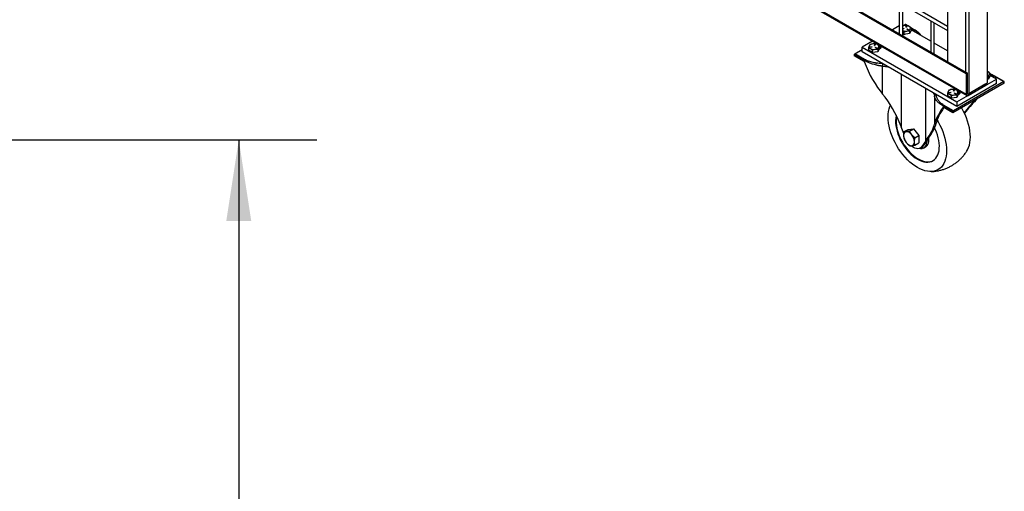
# Model space of a CAD drawing. Header units: inches. Extents: x 0.2 to 10.8, y 0.2 to 8.2.
# Tile 35 of 50: x 8.1 to 9.6, y 4.2 to 5. Entities that reach past the tile are written whole.
import ezdxf

# ---------------------------------------------------------------- set-up
doc = ezdxf.new("R2010")
doc.units = ezdxf.units.IN
doc.header["$MEASUREMENT"] = 0
doc.layers.add('DIMENSIONS', color=140, linetype='Continuous', lineweight=25)
doc.styles.add('SLDTEXTSTYLE0', font='TXT', dxfattribs={"width": 0.7})
doc.dimstyles.new('SLDDIMSTYLE0', dxfattribs={"dimtxt": 0.084961, "dimasz": 0.13, "dimexe": 0, "dimexo": 0.0625, "dimgap": 0.02124, "dimtad": 0, "dimtih": 1, "dimtoh": 1, "dimlfac": 24, "dimrnd": 1e-09, "dimzin": 12, "dimdsep": 46, "dimtxsty": 'SLDTEXTSTYLE0', "dimsah": 1, "dimcen": 0.09, "dimadec": 0, "dimazin": 3, "dimtfac": 1, "dimtofl": 0, "dimtmove": 0, "dimatfit": 3, "dimfxl": 0, "dimfrac": 2, "dimtolj": 1, "dimtzin": 12, "dimarcsym": 0})

# ---------------------------------------------------------------- blocks, each defined once
blk = doc.blocks.new('_D_6')
at = {"layer": 'DIMENSIONS'}
for p, q in [((7.969, 4.7898), (8.5419, 4.7898)), ((8.4169, 4.7898), (8.4169, 3.5527)), ((8.22, 3.3986), (8.1914, 3.3986)), ((8.1914, 3.3986), (8.1914, 3.2636)), ((8.6138, 3.3986), (8.6423, 3.3986)), ((8.6423, 3.3986), (8.6423, 3.2636)), ((8.1914, 3.2636), (8.22, 3.2636)), ((8.6423, 3.2636), (8.6138, 3.2636)), ((8.4169, 1.8263), (8.4169, 3.2446)), ((8.0732, 1.8263), (8.5419, 1.8263))]:
    blk.add_line(p, q, dxfattribs=at)
for points in [[(8.4169, 4.7898), (8.3969, 4.6598), (8.4369, 4.6598)], [(8.4169, 1.8263), (8.4369, 1.9563), (8.3969, 1.9563)]]:
    blk.add_solid(points, dxfattribs=at)
at = {"layer": 'DIMENSIONS', "char_height": 0.08333, "attachment_point": 1, "style": 'SLDTEXTSTYLE0'}
for s, insert in [('71.13', (8.2553, 3.5251)), ('1806.6', (8.22, 3.371))]:
    blk.add_mtext(s, dxfattribs=dict(at, insert=insert))

msp = doc.modelspace()

# ---------------------------------------------------------------- linework, layer by layer
for p, q in [((9.61338, 6.80143), (9.61338, 4.88037)), ((9.58473, 4.86383), (9.58473, 6.78489)), ((9.55025, 6.76498), (9.55025, 4.91473)), ((9.57891, 6.74843), (9.57891, 4.89818)), ((9.55025, 4.97116), (8.13154, 5.79016)), ((8.13154, 5.78356), (9.55025, 4.96456)), ((9.58, 4.89545), (8.09634, 5.75195)), ((8.09816, 5.753), (9.58182, 4.8965)), ((9.58, 4.86236), (8.09634, 5.71886)), ((8.09719, 5.71697), (9.58085, 4.86048)), ((9.47275, 5.0093), (9.47275, 4.95946)), ((9.47847, 4.95616), (9.47847, 5.006)), ((9.52326, 4.98014), (9.52326, 4.9303)), ((9.52898, 4.92701), (9.52898, 4.97684)), ((9.47275, 4.97203), (9.46187, 4.96575)), ((9.4805, 4.97216), (9.47847, 4.97333)), ((9.48103, 4.97231), (9.47847, 4.97158)), ((9.47847, 4.96739), (9.47974, 4.96758)), ((9.47986, 4.96732), (9.47847, 4.96711)), ((9.47847, 4.96405), (9.48071, 4.96235)), ((9.48071, 4.95837), (9.47847, 4.95966)), ((9.47855, 4.95962), (9.47855, 4.95704)), ((9.47974, 4.9673), (9.47974, 4.96758)), ((9.47989, 4.97251), (9.48226, 4.97387)), ((9.48071, 4.95837), (9.48071, 4.96235)), ((9.48943, 4.95972), (9.48071, 4.95837)), ((9.48226, 4.97387), (9.48481, 4.9724)), ((9.48557, 4.97234), (9.48282, 4.97393)), ((9.48369, 4.96986), (9.48438, 4.97134)), ((9.48369, 4.96979), (9.48369, 4.96986)), ((9.48438, 4.97105), (9.48376, 4.96973)), ((9.48483, 4.97127), (9.48414, 4.96979)), ((9.48438, 4.97134), (9.48438, 4.97105)), ((9.48714, 4.9654), (9.48526, 4.96649)), ((9.48559, 4.96668), (9.48747, 4.96559)), ((9.48559, 4.96639), (9.48559, 4.96668)), ((9.48736, 4.96537), (9.48559, 4.96639)), ((9.48747, 4.96559), (9.48747, 4.9654)), ((9.49176, 4.96475), (9.48943, 4.95972)), ((9.48943, 4.9637), (9.48943, 4.95972)), ((9.4986, 4.96482), (9.49157, 4.96888)), ((9.49176, 4.96873), (9.49176, 4.96475)), ((9.49176, 4.96839), (9.49804, 4.96476)), ((9.52326, 4.94747), (9.49176, 4.96566)), ((9.43018, 4.94746), (9.4136, 4.93788)), ((9.47847, 4.95795), (9.47855, 4.95801)), ((9.48276, 4.95868), (9.48146, 4.95793)), ((9.55025, 4.93189), (9.52898, 4.94417)), ((9.40176, 4.92741), (9.4136, 4.93424)), ((9.4136, 4.93059), (9.4136, 4.93788)), ((9.4136, 4.93788), (9.56512, 4.85041)), ((9.56512, 4.84312), (9.4136, 4.93059)), ((9.42383, 4.93688), (9.42383, 4.93289)), ((9.43021, 4.92921), (9.42383, 4.93289)), ((9.42667, 4.93803), (9.42924, 4.93843)), ((9.42667, 4.93777), (9.42667, 4.93803)), ((9.42936, 4.93816), (9.42679, 4.93777)), ((9.42924, 4.93815), (9.42924, 4.93843)), ((9.43021, 4.92921), (9.43021, 4.9332)), ((9.43892, 4.93056), (9.43021, 4.92921)), ((9.43318, 4.94071), (9.43387, 4.94219)), ((9.43318, 4.94064), (9.43318, 4.94071)), ((9.43387, 4.94189), (9.43326, 4.94057)), ((9.43432, 4.94212), (9.43364, 4.94064)), ((9.43387, 4.94219), (9.43387, 4.94189)), ((9.43663, 4.93625), (9.43475, 4.93733)), ((9.43508, 4.93752), (9.43696, 4.93644)), ((9.43508, 4.93723), (9.43508, 4.93752)), ((9.43685, 4.93621), (9.43508, 4.93723)), ((9.43696, 4.93644), (9.43696, 4.93625)), ((9.44125, 4.93559), (9.43892, 4.93056)), ((9.43892, 4.93454), (9.43892, 4.93056)), ((9.44201, 4.93516), (9.44071, 4.9344)), ((9.44125, 4.93957), (9.44125, 4.93559)), ((9.41676, 4.91693), (9.40097, 4.92604)), ((9.40097, 4.92604), (9.40097, 4.92403)), ((9.41676, 4.91492), (9.40097, 4.92403)), ((9.41755, 4.91829), (9.40176, 4.92741)), ((9.41676, 4.91492), (9.41676, 4.91693)), ((9.44633, 4.86286), (9.44633, 4.9076)), ((9.58182, 4.8965), (9.58, 4.89545)), ((9.58182, 4.86341), (9.58182, 4.8965)), ((9.61484, 4.89825), (9.61338, 4.89883)), ((9.47591, 4.89463), (9.47591, 4.8108)), ((9.64089, 4.8803), (9.55881, 4.83292)), ((9.6401, 4.88276), (9.5596, 4.83629)), ((9.56512, 4.85041), (9.62826, 4.88686)), ((9.58, 4.89545), (9.58, 4.86236)), ((9.61338, 4.88037), (9.58473, 4.86383)), ((9.61338, 4.8929), (9.61374, 4.8927)), ((9.61363, 4.89247), (9.61338, 4.89261)), ((9.61341, 4.89251), (9.61338, 4.89252)), ((9.61338, 4.89075), (9.6157, 4.89081)), ((9.6157, 4.88682), (9.61338, 4.88646)), ((9.61374, 4.8927), (9.61374, 4.89251)), ((9.61803, 4.89185), (9.6157, 4.88682)), ((9.6157, 4.89081), (9.6157, 4.88682)), ((9.61803, 4.89584), (9.61803, 4.89185)), ((9.61803, 4.89472), (9.62431, 4.89187)), ((9.62826, 4.88686), (9.61803, 4.89276)), ((9.62431, 4.89187), (9.6401, 4.88276)), ((9.64065, 4.88281), (9.62487, 4.89192)), ((9.62826, 4.87957), (9.62826, 4.88686)), ((9.64089, 4.8803), (9.64089, 4.8823)), ((9.51545, 4.78798), (9.51545, 4.8718)), ((9.55294, 4.86514), (9.5555, 4.86553)), ((9.55294, 4.86487), (9.55294, 4.86514)), ((9.55563, 4.86527), (9.55306, 4.86487)), ((9.5555, 4.86525), (9.5555, 4.86553)), ((9.55945, 4.86781), (9.56014, 4.86929)), ((9.55945, 4.86774), (9.55945, 4.86781)), ((9.56014, 4.869), (9.55953, 4.86767)), ((9.56059, 4.86922), (9.55991, 4.86774)), ((9.56014, 4.86929), (9.56014, 4.869)), ((9.56135, 4.86463), (9.56323, 4.86354)), ((9.56135, 4.86434), (9.56135, 4.86463)), ((9.62826, 4.87957), (9.56512, 4.84312)), ((9.56752, 4.86668), (9.56752, 4.86269)), ((9.61157, 4.87932), (9.58291, 4.86278)), ((9.58291, 4.86068), (9.61157, 4.87722)), ((9.61157, 4.87722), (9.61157, 4.87932)), ((9.52924, 4.85974), (9.52924, 4.815)), ((9.5501, 4.86399), (9.5501, 4.86)), ((9.55648, 4.85632), (9.5501, 4.86)), ((9.55648, 4.85632), (9.55648, 4.8603)), ((9.56519, 4.85766), (9.55648, 4.85632)), ((9.5629, 4.86335), (9.56102, 4.86444)), ((9.56312, 4.86332), (9.56135, 4.86434)), ((9.56323, 4.86354), (9.56323, 4.86335)), ((9.56512, 4.85041), (9.56512, 4.84312)), ((9.56752, 4.86269), (9.56519, 4.85766)), ((9.56519, 4.86165), (9.56519, 4.85766)), ((9.56828, 4.86227), (9.56697, 4.86151)), ((9.58291, 4.86278), (9.58227, 4.86315)), ((9.55881, 4.83492), (9.54303, 4.84403)), ((9.54303, 4.84403), (9.54303, 4.84203)), ((9.55881, 4.83292), (9.54303, 4.84203)), ((9.5596, 4.83629), (9.54382, 4.8454)), ((9.55881, 4.83292), (9.55881, 4.83492)), ((9.48012, 4.79981), (9.47591, 4.8108)), ((9.48066, 4.80287), (9.48699, 4.80652)), ((9.48699, 4.80652), (9.49568, 4.8073)), ((9.48934, 4.80364), (9.49568, 4.8073)), ((9.49568, 4.8073), (9.50436, 4.7965)), ((9.49802, 4.79285), (9.50436, 4.7965)), ((9.50436, 4.7965), (9.50436, 4.78493)), ((9.51545, 4.78798), (9.50926, 4.77897)), ((9.51179, 4.78043), (9.51797, 4.78943)), ((9.49802, 4.78127), (9.50436, 4.78493)), ((9.50672, 4.77659), (9.50925, 4.77805)), ((9.50926, 4.77897), (9.51179, 4.78043)), ((9.51174, 4.77665), (9.51521, 4.77865))]:
    msp.add_line(p, q)
at = {"flags": 128}
for points in [[(9.47974, 4.96758), (9.47983, 4.96759), (9.47992, 4.96757), (9.47999, 4.96753), (9.48003, 4.96749), (9.48004, 4.96743), (9.48001, 4.96738), (9.47995, 4.96734), (9.47986, 4.96732)], [(9.48146, 4.95793), (9.48005, 4.95734), (9.47855, 4.95704)], [(9.42679, 4.93777), (9.4267, 4.93776), (9.42661, 4.93778), (9.42654, 4.93782), (9.4265, 4.93786), (9.4265, 4.93792), (9.42653, 4.93797), (9.42659, 4.93801), (9.42667, 4.93803)], [(9.42924, 4.93843), (9.42933, 4.93843), (9.42941, 4.93841), (9.42948, 4.93838), (9.42952, 4.93833), (9.42953, 4.93828), (9.4295, 4.93823), (9.42944, 4.93819), (9.42936, 4.93816)], [(9.44018, 4.94041), (9.4406, 4.9403), (9.44201, 4.93971), (9.44304, 4.93889), (9.44357, 4.93794), (9.44357, 4.93693), (9.44304, 4.93597), (9.44201, 4.93516)], [(9.61338, 4.89891), (9.61407, 4.89864), (9.61484, 4.89825)], [(9.55306, 4.86487), (9.55297, 4.86487), (9.55288, 4.86489), (9.55281, 4.86492), (9.55277, 4.86497), (9.55277, 4.86502), (9.5528, 4.86507), (9.55286, 4.86511), (9.55294, 4.86514)], [(9.5555, 4.86553), (9.5556, 4.86554), (9.55568, 4.86552), (9.55575, 4.86548), (9.55579, 4.86544), (9.5558, 4.86538), (9.55577, 4.86533), (9.55571, 4.86529), (9.55563, 4.86527)], [(9.56645, 4.86752), (9.56687, 4.86741), (9.56828, 4.86681), (9.56931, 4.866), (9.56984, 4.86504), (9.56984, 4.86404), (9.56931, 4.86308), (9.56828, 4.86227)], [(9.50199, 4.74542), (9.49792, 4.74798), (9.49388, 4.75092), (9.4899, 4.75424), (9.48601, 4.7579), (9.48224, 4.76187), (9.47863, 4.76613), (9.47519, 4.77065), (9.47196, 4.77538), (9.46895, 4.78029), (9.4662, 4.78535), (9.46372, 4.79052), (9.46153, 4.79575), (9.45965, 4.80101), (9.45809, 4.80626), (9.45686, 4.81146), (9.45598, 4.81656), (9.45545, 4.82154), (9.45527, 4.82634), (9.45545, 4.83094), (9.45598, 4.8353), (9.45686, 4.83939), (9.45809, 4.84317), (9.45902, 4.84535)], [(9.58119, 4.77221), (9.58221, 4.77399), (9.58377, 4.77744), (9.585, 4.78122), (9.58588, 4.78531), (9.58641, 4.78967), (9.58659, 4.79427), (9.58641, 4.79907), (9.58588, 4.80405), (9.585, 4.80915), (9.58377, 4.81435), (9.58221, 4.8196), (9.58033, 4.82486), (9.57814, 4.83009), (9.57566, 4.83526), (9.57291, 4.84032), (9.57258, 4.84087)], [(9.46803, 4.82895), (9.46783, 4.8281), (9.46722, 4.82447), (9.46696, 4.8206), (9.46705, 4.81652), (9.46748, 4.81226), (9.46826, 4.80788), (9.46937, 4.80342), (9.47081, 4.79891), (9.47256, 4.79441), (9.47459, 4.78996), (9.47691, 4.7856), (9.47947, 4.78138), (9.48225, 4.77733), (9.48523, 4.77351), (9.48838, 4.76994), (9.49166, 4.76667), (9.49505, 4.76372), (9.4985, 4.76112), (9.50199, 4.75891)], [(9.4686, 4.82778), (9.46817, 4.82502), (9.46791, 4.82115), (9.46799, 4.81706), (9.46843, 4.81281), (9.46921, 4.80843), (9.47032, 4.80396), (9.47176, 4.79946), (9.4735, 4.79496), (9.47554, 4.7905), (9.47785, 4.78615), (9.48041, 4.78192), (9.4832, 4.77788), (9.48618, 4.77406), (9.48933, 4.77049), (9.49261, 4.76721), (9.49599, 4.76427), (9.49945, 4.76167), (9.50294, 4.75945)], [(9.53343, 4.82113), (9.53502, 4.81845), (9.53778, 4.81339), (9.54026, 4.80822), (9.54245, 4.80299), (9.54433, 4.79773), (9.54589, 4.79248), (9.54712, 4.78728), (9.548, 4.78218), (9.54853, 4.7772), (9.54871, 4.7724), (9.54853, 4.7678), (9.548, 4.76344), (9.54712, 4.75936), (9.54589, 4.75557), (9.54433, 4.75213), (9.54245, 4.74904), (9.54026, 4.74633), (9.53778, 4.74403), (9.53502, 4.74215), (9.53202, 4.74071), (9.52879, 4.73971), (9.52535, 4.73916), (9.52173, 4.73908), (9.51797, 4.73945), (9.51408, 4.74028), (9.5101, 4.74156), (9.50606, 4.74328), (9.50199, 4.74542)], [(9.50199, 4.75891), (9.50548, 4.75709), (9.50893, 4.7557), (9.51232, 4.75474), (9.5156, 4.75423), (9.51875, 4.75416), (9.52173, 4.75454), (9.52451, 4.75537), (9.52707, 4.75664), (9.52938, 4.75833), (9.53142, 4.76043), (9.53317, 4.76291), (9.53461, 4.76576), (9.53572, 4.76894), (9.5365, 4.77242), (9.53693, 4.77618), (9.53702, 4.78016), (9.53676, 4.78433), (9.53615, 4.78865), (9.5352, 4.79308), (9.53393, 4.79757), (9.53233, 4.80208), (9.53044, 4.80657), (9.52941, 4.80873)], [(9.51683, 4.78777), (9.51665, 4.78514), (9.51612, 4.78265), (9.51526, 4.78047), (9.51407, 4.77864), (9.51259, 4.77721), (9.51083, 4.7762), (9.50885, 4.77563), (9.50668, 4.77551), (9.50468, 4.77578)], [(9.51521, 4.77865), (9.51606, 4.77921), (9.51754, 4.78065), (9.51873, 4.78247), (9.51959, 4.78465), (9.52012, 4.78714), (9.5203, 4.78989), (9.52014, 4.79266)], [(9.50926, 4.77897), (9.50795, 4.77748), (9.50636, 4.77639), (9.50453, 4.77575), (9.5025, 4.77555), (9.50031, 4.77582), (9.49802, 4.77653), (9.49568, 4.77768), (9.49333, 4.77924), (9.49206, 4.78026)], [(9.50925, 4.77805), (9.51048, 4.77893), (9.51179, 4.78043)], [(9.50294, 4.75945), (9.50643, 4.75764), (9.50988, 4.75625), (9.51326, 4.75529), (9.51655, 4.75477), (9.51969, 4.75471), (9.52267, 4.75509), (9.52546, 4.75592), (9.52723, 4.75674)]]:
    msp.add_lwpolyline(points, dxfattribs=at)
for centre, radius, start, end in [((9.47427, 4.96013), 0.00231, 130.96702, 185.33219), ((9.48264, 4.96143), 0.011, 98.43447, 112.28415), ((9.48304, 4.97588), 0.01245, 248.45401, 279.39585), ((9.48306, 4.96049), 0.01199, 62.64283, 99.7711), ((9.48259, 4.97342), 0.000561, 65.69288, 125.61758), ((9.48393, 4.96992), 0.000247, 193.12958, 329.28434), ((9.48459, 4.97122), 0.000247, 13.12958, 149.28434), ((9.48461, 4.97085), 0.000305, 60.51791, 139.35291), ((9.48464, 4.97072), 0.00713, 273.4335, 326.56112), ((9.48542, 4.96658), 0.000191, 29.99731, 209.99731), ((9.48542, 4.96606), 0.000363, 62.84443, 98.59734), ((9.4873, 4.9655), 0.000191, 209.99731, 29.99731), ((9.48736, 4.96793), 0.00343, 340.539, 69.25792), ((9.49837, 4.96434), 0.000535, 64.04522, 127.25323), ((9.43255, 4.93133), 0.01199, 62.64283, 99.7711), ((9.42823, 4.93882), 0.00343, 160.539, 249.25792), ((9.43095, 4.93603), 0.00713, 93.4335, 146.56112), ((9.43253, 4.94626), 0.01199, 242.64283, 279.7711), ((9.43342, 4.94076), 0.000247, 193.12958, 329.28434), ((9.43408, 4.94206), 0.000247, 13.12958, 149.28434), ((9.4341, 4.9417), 0.000305, 60.51791, 139.35291), ((9.43414, 4.94156), 0.00713, 273.4335, 326.56112), ((9.43492, 4.93743), 0.000191, 29.99731, 209.99731), ((9.43492, 4.93691), 0.000363, 62.84443, 98.59734), ((9.43679, 4.93634), 0.000191, 209.99731, 29.99731), ((9.43685, 4.93877), 0.00343, 340.539, 69.25792), ((9.40269, 4.92596), 0.00172, 122.60548, 177.39452), ((9.41847, 4.91685), 0.00172, 122.60548, 177.39452), ((9.43474, 4.9135), 0.00231, 295.07677, 353.61556), ((9.61363, 4.89504), 0.00343, 340.539, 69.25792), ((9.6118, 4.89686), 0.00586, 285.62736, 329.64651), ((9.61357, 4.89261), 0.000191, 209.99731, 29.99731), ((9.62464, 4.89141), 0.000561, 65.69288, 125.61758), ((9.6404, 4.88238), 0.000487, 350.78596, 129.20329), ((9.5545, 4.86593), 0.00343, 160.539, 249.25792), ((9.55722, 4.86314), 0.00713, 93.4335, 146.56112), ((9.55882, 4.85844), 0.01199, 62.64283, 99.7711), ((9.55969, 4.86787), 0.000247, 193.12958, 329.28434), ((9.56035, 4.86917), 0.000247, 13.12958, 149.28434), ((9.56037, 4.8688), 0.000305, 60.51791, 139.35291), ((9.56041, 4.86867), 0.00713, 273.4335, 326.56112), ((9.56119, 4.86453), 0.000191, 29.99731, 209.99731), ((9.56312, 4.86588), 0.00343, 340.539, 69.25792), ((9.53194, 4.85943), 0.00272, 88.4734, 173.58396), ((9.5588, 4.87337), 0.01199, 242.64283, 279.7711), ((9.56119, 4.86401), 0.000363, 62.84443, 98.59734), ((9.56306, 4.86345), 0.000191, 209.99731, 29.99731), ((9.58177, 4.86207), 0.0018, 170.78596, 309.20329), ((9.58248, 4.8633), 0.000674, 170.78596, 309.20329), ((9.58194, 4.86906), 0.00593, 269.11372, 298.04964), ((9.54474, 4.84396), 0.00172, 122.60548, 177.39452), ((9.56052, 4.83484), 0.00172, 122.60548, 177.39452), ((9.48521, 4.7975), 0.0054, 100.54678, 189.25188), ((9.48356, 4.79162), 0.01121, 33.43491, 86.57046), ((9.49871, 4.7975), 0.01884, 182.63929, 219.77207), ((9.47842, 4.78574), 0.01884, 2.63929, 39.77207), ((9.49192, 4.78574), 0.0054, 280.54678, 9.25188), ((9.49358, 4.79162), 0.01121, 213.43491, 266.57046)]:
    msp.add_arc(centre, radius, start, end)
for centre, major_axis, ratio, start_param, end_param in [((9.45049, 4.93439), (-0.03102, 0.08932), 0.4057801, 1.6484085, 2.3465402), ((9.44217, 4.79133), (-0.03102, 0.08932), 0.4057801, 4.7900011, 5.4881328), ((9.59968, 4.83661), (0.04997, 0.05587), 0.2057301, 1.4557217, 1.8109396), ((9.59968, 4.83661), (0.04649, 0.05198), 0.2057301, 1.4319779, 1.8362891), ((9.59137, 4.86994), (0.04649, 0.05198), 0.2057301, 4.5735705, 4.6100665), ((9.57676, 4.8615), (0.04649, 0.05198), 0.2057301, 2.1301096, 2.8282413), ((9.57676, 4.8615), (0.04301, 0.04809), 0.2057301, 2.1766808, 2.8282413), ((9.48171, 4.7685), (0.04997, 0.05587), 0.2057301, 5.2717022, 5.9698339), ((9.48171, 4.7685), (0.04649, 0.05198), 0.2057301, 5.2717022, 5.9698339)]:
    msp.add_ellipse(centre, major_axis=major_axis, ratio=ratio, start_param=start_param, end_param=end_param)
for points in [[(9.48071, 4.96235), (9.48214, 4.96292), (9.48358, 4.96337), (9.48507, 4.9636)], [(9.48538, 4.97241), (9.48396, 4.97254), (9.48251, 4.97254), (9.48103, 4.97231)], [(9.48507, 4.9636), (9.48656, 4.96383), (9.488, 4.96383), (9.48943, 4.9637)], [(9.48857, 4.97114), (9.48748, 4.97177), (9.48643, 4.97216), (9.48538, 4.97241)], [(9.49176, 4.96873), (9.49072, 4.96968), (9.48966, 4.97051), (9.48857, 4.97114)], [(9.48943, 4.9637), (9.48981, 4.96487), (9.4902, 4.96593), (9.4906, 4.96679)], [(9.4906, 4.96679), (9.49099, 4.96765), (9.49138, 4.96826), (9.49176, 4.96873)], [(9.43488, 4.94326), (9.43345, 4.94338), (9.43201, 4.94338), (9.43052, 4.94315)], [(9.43807, 4.94199), (9.43698, 4.94261), (9.43592, 4.943), (9.43488, 4.94326)], [(9.42499, 4.93996), (9.4246, 4.93911), (9.42421, 4.93805), (9.42383, 4.93688)], [(9.42383, 4.93688), (9.42487, 4.93662), (9.42593, 4.93624), (9.42702, 4.93561)], [(9.42616, 4.94191), (9.42578, 4.94144), (9.42539, 4.94082), (9.42499, 4.93996)], [(9.43052, 4.94315), (9.42903, 4.94292), (9.42759, 4.94248), (9.42616, 4.94191)], [(9.42702, 4.93561), (9.42811, 4.93498), (9.42916, 4.93415), (9.43021, 4.9332)], [(9.43021, 4.9332), (9.43163, 4.93376), (9.43308, 4.93421), (9.43456, 4.93444)], [(9.43456, 4.93444), (9.43605, 4.93467), (9.4375, 4.93467), (9.43892, 4.93454)], [(9.44125, 4.93957), (9.44021, 4.94052), (9.43915, 4.94136), (9.43807, 4.94199)], [(9.43892, 4.93454), (9.4393, 4.93571), (9.43969, 4.93677), (9.44009, 4.93763)], [(9.44009, 4.93763), (9.44049, 4.93849), (9.44087, 4.9391), (9.44125, 4.93957)], [(9.61803, 4.89584), (9.61699, 4.89679), (9.61593, 4.89762), (9.61484, 4.89825)], [(9.6157, 4.89081), (9.61608, 4.89198), (9.61647, 4.89303), (9.61686, 4.89389)], [(9.61686, 4.89389), (9.61726, 4.89475), (9.61765, 4.89536), (9.61803, 4.89584)], [(9.55126, 4.86707), (9.55087, 4.86621), (9.55048, 4.86515), (9.5501, 4.86399)], [(9.55243, 4.86902), (9.55205, 4.86854), (9.55166, 4.86793), (9.55126, 4.86707)], [(9.55679, 4.87026), (9.5553, 4.87003), (9.55385, 4.86958), (9.55243, 4.86902)], [(9.56115, 4.87036), (9.55972, 4.87049), (9.55828, 4.87049), (9.55679, 4.87026)], [(9.56433, 4.86909), (9.56325, 4.86972), (9.56219, 4.87011), (9.56115, 4.87036)], [(9.56752, 4.86668), (9.56648, 4.86763), (9.56542, 4.86846), (9.56433, 4.86909)], [(9.56519, 4.86165), (9.56557, 4.86282), (9.56596, 4.86388), (9.56636, 4.86474)], [(9.56636, 4.86474), (9.56676, 4.86559), (9.56714, 4.86621), (9.56752, 4.86668)], [(9.5501, 4.86399), (9.55114, 4.86373), (9.5522, 4.86334), (9.55329, 4.86271)], [(9.55329, 4.86271), (9.55437, 4.86209), (9.55543, 4.86125), (9.55648, 4.8603)], [(9.55648, 4.8603), (9.5579, 4.86087), (9.55935, 4.86132), (9.56083, 4.86155)], [(9.56083, 4.86155), (9.56232, 4.86178), (9.56377, 4.86178), (9.56519, 4.86165)]]:
    msp.add_open_spline(points, degree=3)
for points, knots in [([(9.49804, 4.96476), (9.49895, 4.9642), (9.50079, 4.96306), (9.50306, 4.96114), (9.50494, 4.95921), (9.50587, 4.95788), (9.50631, 4.95726)], [0, 0, 0, 0, 0.25729386, 0.521577, 0.77536686, 1, 1, 1, 1]), ([(9.50845, 4.95603), (9.50836, 4.95616), (9.50792, 4.95681), (9.50695, 4.958), (9.50551, 4.95957), (9.50417, 4.96083), (9.50308, 4.96174), (9.50211, 4.96251), (9.50067, 4.96356), (9.49938, 4.96435), (9.4986, 4.96482)], [0, 0, 0, 0, 0.038162, 0.1902099, 0.3632201, 0.5346105, 0.6099944, 0.6805367, 0.8090419, 1, 1, 1, 1]), ([(9.44633, 4.9076), (9.44608, 4.90761), (9.44558, 4.90764), (9.44482, 4.9077), (9.44404, 4.90776), (9.44324, 4.90785), (9.44243, 4.90794), (9.4416, 4.90805), (9.44075, 4.90818), (9.4399, 4.90832), (9.43902, 4.90847), (9.43732, 4.9088), (9.43437, 4.90949), (9.43075, 4.91058), (9.42747, 4.91177), (9.42509, 4.91274), (9.4233, 4.91354), (9.42191, 4.9142), (9.42075, 4.91477), (9.41966, 4.91533), (9.41863, 4.91587), (9.41767, 4.91641), (9.41706, 4.91676), (9.41676, 4.91693)], [0, 0, 0, 0, 0.0224697, 0.0454951, 0.0690771, 0.0932169, 0.1179151, 0.1431725, 0.1689901, 0.1953683, 0.222308, 0.2498097, 0.3540213, 0.4999794, 0.6019445, 0.6853504, 0.7501966, 0.7957177, 0.8396795, 0.8820851, 0.9229377, 0.9622413, 1, 1, 1, 1]), ([(9.44658, 4.91148), (9.44397, 4.91161), (9.44138, 4.91182), (9.43622, 4.91243), (9.43366, 4.91283), (9.42865, 4.91391), (9.42622, 4.91459), (9.42162, 4.91622), (9.41946, 4.91719), (9.41755, 4.91829)], [0, 0, 0, 0, 0.25, 0.25, 0.5, 0.5, 0.75, 0.75, 1, 1, 1, 1]), ([(9.44633, 4.9076), (9.44633, 4.90787), (9.44634, 4.90819), (9.44636, 4.90891), (9.44638, 4.9093), (9.44643, 4.91006), (9.44646, 4.91042), (9.44652, 4.91104), (9.44655, 4.91129), (9.44658, 4.91148)], [0, 0, 0, 0, 0.25, 0.25, 0.5, 0.5, 0.75, 0.75, 1, 1, 1, 1]), ([(9.44633, 4.9076), (9.44736, 4.90752), (9.44953, 4.90737), (9.45276, 4.90681), (9.45504, 4.90632), (9.45619, 4.90599), (9.45627, 4.90596)], [0, 0, 0, 0, 0.3055508, 0.6407201, 0.9730427, 1, 1, 1, 1]), ([(9.62487, 4.89192), (9.62378, 4.89251), (9.62191, 4.89352), (9.61956, 4.89451), (9.61836, 4.89494), (9.61803, 4.89506)], [0, 0, 0, 0, 0.5097288, 0.8680238, 1, 1, 1, 1]), ([(9.52728, 4.86497), (9.52731, 4.86493), (9.5277, 4.86438), (9.52825, 4.86323), (9.5289, 4.86155), (9.52913, 4.86032), (9.52924, 4.85974)], [0, 0, 0, 0, 0.02697, 0.3592836, 0.694454, 1, 1, 1, 1]), ([(9.54303, 4.84403), (9.54285, 4.84414), (9.54249, 4.84434), (9.54197, 4.84466), (9.54143, 4.84498), (9.5409, 4.84531), (9.54036, 4.84565), (9.53982, 4.846), (9.53928, 4.84636), (9.53874, 4.84673), (9.53821, 4.84711), (9.53718, 4.84786), (9.53551, 4.84919), (9.53368, 4.85094), (9.53224, 4.85267), (9.53133, 4.85403), (9.53072, 4.85511), (9.53031, 4.856), (9.53, 4.85677), (9.52974, 4.85753), (9.52953, 4.85828), (9.52936, 4.85901), (9.52928, 4.8595), (9.52924, 4.85974)], [0, 0, 0, 0, 0.0224697, 0.0454951, 0.0690771, 0.0932169, 0.1179151, 0.1431725, 0.1689901, 0.1953683, 0.222308, 0.2498097, 0.3540213, 0.4999794, 0.6019445, 0.6853504, 0.7501966, 0.7957177, 0.8396795, 0.8820851, 0.9229377, 0.9622413, 1, 1, 1, 1]), ([(9.54382, 4.8454), (9.5419, 4.84651), (9.54023, 4.84775), (9.53739, 4.8504), (9.53623, 4.85181), (9.53436, 4.8547), (9.53365, 4.85618), (9.53259, 4.85916), (9.53224, 4.86066), (9.53202, 4.86216)], [0, 0, 0, 0, 0.25, 0.25, 0.5, 0.5, 0.75, 0.75, 1, 1, 1, 1]), ([(9.48066, 4.80287), (9.48042, 4.80179), (9.48023, 4.80072), (9.47996, 4.79864), (9.47989, 4.79762), (9.47989, 4.79663)], [0, 0, 0, 0, 0.5, 0.5, 1, 1, 1, 1]), ([(9.48423, 4.80281), (9.48349, 4.80274), (9.48283, 4.80272), (9.48165, 4.80275), (9.48113, 4.8028), (9.48066, 4.80287)], [0, 0, 0, 0, 0.5, 0.5, 1, 1, 1, 1]), ([(9.48934, 4.80364), (9.4884, 4.80344), (9.48749, 4.80327), (9.48577, 4.80298), (9.48497, 4.80288), (9.48423, 4.80281)], [0, 0, 0, 0, 0.5, 0.5, 1, 1, 1, 1]), ([(9.49291, 4.7978), (9.49217, 4.79872), (9.49151, 4.79967), (9.49033, 4.80162), (9.48981, 4.80263), (9.48934, 4.80364)], [0, 0, 0, 0, 0.5, 0.5, 1, 1, 1, 1]), ([(9.47989, 4.79663), (9.47989, 4.79565), (9.47996, 4.79471), (9.48023, 4.79294), (9.48042, 4.7921), (9.48066, 4.79129)], [0, 0, 0, 0, 0.5, 0.5, 1, 1, 1, 1]), ([(9.48066, 4.79129), (9.48113, 4.79027), (9.48165, 4.78927), (9.48283, 4.78732), (9.48349, 4.78637), (9.48423, 4.78545)], [0, 0, 0, 0, 0.5, 0.5, 1, 1, 1, 1]), ([(9.49802, 4.79285), (9.49708, 4.79359), (9.49617, 4.79437), (9.49445, 4.79601), (9.49365, 4.79688), (9.49291, 4.7978)], [0, 0, 0, 0, 0.5, 0.5, 1, 1, 1, 1]), ([(9.49725, 4.78661), (9.49725, 4.7876), (9.49732, 4.78862), (9.49759, 4.7907), (9.49779, 4.79176), (9.49802, 4.79285)], [0, 0, 0, 0, 0.5, 0.5, 1, 1, 1, 1]), ([(9.49802, 4.78127), (9.49779, 4.78208), (9.49759, 4.78292), (9.49732, 4.78469), (9.49725, 4.78562), (9.49725, 4.78661)], [0, 0, 0, 0, 0.5, 0.5, 1, 1, 1, 1]), ([(9.48423, 4.78545), (9.48497, 4.78452), (9.48577, 4.78366), (9.48749, 4.78202), (9.4884, 4.78124), (9.48934, 4.78049)], [0, 0, 0, 0, 0.5, 0.5, 1, 1, 1, 1]), ([(9.48934, 4.78049), (9.48981, 4.78042), (9.49033, 4.78037), (9.49151, 4.78035), (9.49217, 4.78037), (9.49291, 4.78043)], [0, 0, 0, 0, 0.5, 0.5, 1, 1, 1, 1]), ([(9.49291, 4.78043), (9.49365, 4.7805), (9.49445, 4.78061), (9.49617, 4.78089), (9.49708, 4.78107), (9.49802, 4.78127)], [0, 0, 0, 0, 0.5, 0.5, 1, 1, 1, 1]), ([(9.52369, 4.7391), (9.524, 4.7391), (9.52613, 4.7391), (9.5301, 4.73951), (9.53555, 4.74037), (9.54093, 4.7417), (9.5462, 4.74344), (9.55134, 4.74559), (9.55629, 4.74816), (9.56103, 4.75111), (9.56554, 4.75444), (9.56978, 4.75813), (9.57372, 4.76215), (9.57731, 4.76651), (9.5798, 4.7699), (9.58097, 4.77191), (9.58119, 4.77228)], [0, 0, 0, 0, 0.0132652, 0.0927833, 0.1725576, 0.2525551, 0.3327525, 0.4131348, 0.4936939, 0.5744287, 0.655344, 0.7364514, 0.8177712, 0.8993335, 0.9811802, 1, 1, 1, 1])]:
    msp.add_open_spline(points, degree=3, knots=knots)

# ---------------------------------------------------------------- dimensions: what is measured, and where the dimension line sits
at = {"layer": 'DIMENSIONS'}
dim = msp.add_linear_dim(base=(8.41689, 4.78982), p1=(8.02319, 1.82628), p2=(7.91902, 4.78982), angle=90, dimstyle='SLDDIMSTYLE0', dxfattribs=at)
dim.commit()
dim.dimension.update_dxf_attribs({"geometry": '_D_6', "text_midpoint": (8.41689, 3.39861), "dimtype": 160})

doc.saveas('drawing.dxf')
